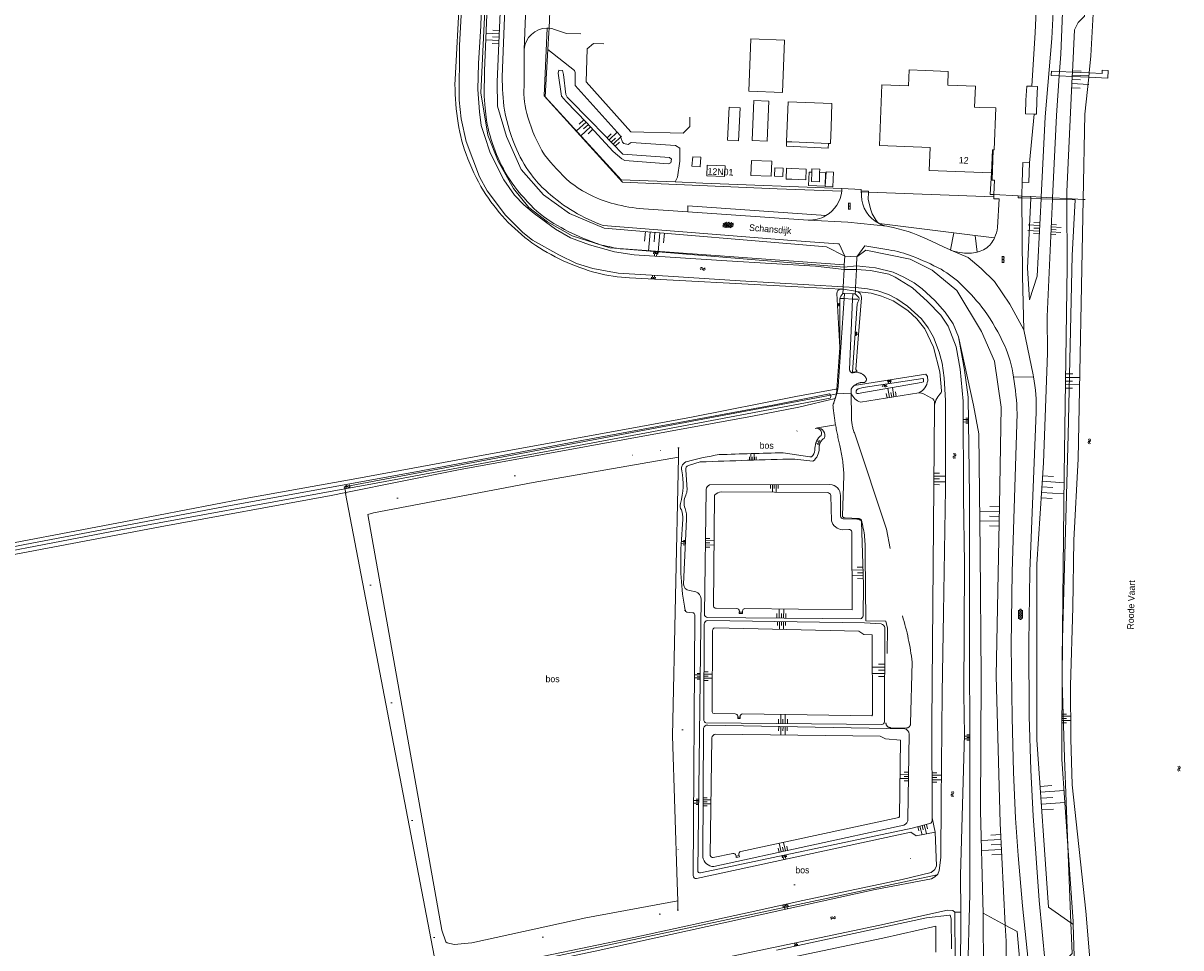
# Model space of a CAD drawing. Extents: x 99476 to 102828, y 406437 to 407931.
# Tile 121 of 162: x 100765 to 101119, y 407424 to 407707. Entities that reach past the tile are written whole.
import ezdxf

# ---------------------------------------------------------------- set-up
doc = ezdxf.new("R2010")
doc.units = 0
doc.header["$MEASUREMENT"] = 0
for name, pattern in [('DGN Style 1', [36.392745, 0.060554, -36.332191]), ('DGN Style 2', [60.553652, 36.332191, -24.221461]), ('DGN Style 3', [84.775113, 60.553652, -24.221461])]:
    doc.linetypes.add(name, pattern=pattern)
for name, color, linetype, lineweight in [('BG_bijgebouw', 253, 'Continuous', 0), ('BG_cultuuraanduiding', 253, 'Continuous', 0), ('BG_cultuurscheiding', 253, 'DGN Style 1', 0), ('BG_dakoverstek bijgebouw', 253, 'Continuous', 0), ('BG_gesloten verharding', 253, 'Continuous', 0), ('BG_heg haag', 253, 'Continuous', 0), ('BG_hek', 253, 'Continuous', 0), ('BG_hoofdgebouw', 253, 'Continuous', 13), ('BG_huisnummer', 253, 'Continuous', 0), ('BG_insteek sloot', 253, 'Continuous', 0), ('BG_kant onverhard', 253, 'DGN Style 2', 0), ('BG_kant sloot', 253, 'Continuous', 0), ('BG_kant verharding', 253, 'Continuous', 0), ('BG_kant vijver', 253, 'Continuous', 0), ('BG_kunstwerk', 253, 'Continuous', 0), ('BG_naam waterloop', 253, 'Continuous', 0), ('BG_open verharding', 253, 'Continuous', 0), ('BG_overig opstal', 253, 'Continuous', 0), ('BG_steiger', 253, 'DGN Style 3', 0), ('BG_straatnaam', 253, 'Continuous', 0), ('BG_talud', 253, 'Continuous', 0), ('BG_taludsymbool', 253, 'Continuous', 0), ('BG_terreinafscheiding', 253, 'Continuous', 0), ('BG_vlakafsluiter', 253, 'Continuous', 0), ('BG_watersymbool', 253, 'Continuous', 0)]:
    doc.layers.add(name, color=color, linetype=linetype, lineweight=lineweight)
doc.styles.add('Style-WORKING', font='WORKING.shx')

# ---------------------------------------------------------------- blocks, each defined once
blk = doc.blocks.new('S04')
at = {"layer": 'BG_taludsymbool', "linetype": 'Continuous', "lineweight": 0}
for p, q in [((-0.5, 0), (-0.5, -0.5)), ((-0.25, 0), (-0.25, -1)), ((0, 0), (0, -0.5)), ((0.25, 0), (0.25, -1)), ((0.5, 0), (0.5, -0.5))]:
    blk.add_line(p, q, dxfattribs=at)
blk = doc.blocks.new('WATERS')
at = {"layer": 'BG_watersymbool', "linetype": 'Continuous', "lineweight": 0}
for centre, start, end in [((-0.375, 0.25), 28.07249, 151.92751), ((-0.375, -0.2), 28.07249, 151.92751), ((0.375, 0.65), 208.07249, 331.92751), ((0.375, 0.2), 208.07249, 331.92751)]:
    blk.add_arc(centre, 0.425, start, end, dxfattribs=at)
blk = doc.blocks.new('S01GV4')
at = {"layer": 'BG_gesloten verharding', "linetype": 'Continuous', "lineweight": 0}
for p, q in [((0, 0.278304), (0.9421, 0.823239)), ((0, -0.181671), (1.741927, 0.823239)), ((0, 0.098949), (1.593645, -0.823239)), ((0.117, -0.579), (1.53, 0.238)), ((0.163, 0.466), (2.296, -0.767)), ((0.531, -0.801), (3.134, 0.701)), ((0.567, 0.694), (2.709, -0.545)), ((1.118159, 0.823239), (3.097745, -0.32208)), ((1.293565, -0.823239), (3.161206, 0.256049)), ((1.529745, 0.23842), (2.542019, 0.823239)), ((1.91699, 0.823239), (3.161206, 0.104286)), ((2.715943, 0.823239), (3.161206, 0.565645)), ((0, -0.363991), (0.793486, -0.823239)), ((2.092105, -0.823239), (3.161206, -0.205903))]:
    blk.add_line(p, q, dxfattribs=at)
blk = doc.blocks.new('S02OV4')
at = {"layer": 'BG_open verharding', "linetype": 'Continuous', "lineweight": 0}
for p, q in [((0, -0.200092), (0, 0.200092)), ((0, 0.2), (3.201, 0.2)), ((0.214, 0.6), (2.9, 0.6)), ((0.4, 0.199), (0.4, 0.6)), ((0.8, 0.6), (0.8, 0.7)), ((0.8, -0.2), (0.8, 0.2)), ((1.2, 0.2), (1.2, 0.6)), ((1.6, 0.6), (1.6, 0.7)), ((1.6, -0.2), (1.6, 0.2)), ((2, 0.199), (2, 0.6)), ((2.4, 0.6), (2.4, 0.7)), ((2.4, -0.2), (2.4, 0.2)), ((2.8, 0.2), (2.8, 0.6)), ((3.2, -0.199908), (3.2, 0.200092)), ((0, -0.2), (3.2, -0.199)), ((0.31, -0.6), (2.9, -0.6)), ((0.4, -0.6), (0.399, -0.2)), ((0.8, -0.7), (0.8, -0.6)), ((1.2, -0.6), (1.2, -0.2)), ((1.6, -0.7), (1.6, -0.6)), ((2, -0.6), (1.999, -0.2)), ((2.4, -0.7), (2.4, -0.6)), ((2.8, -0.6), (2.8, -0.2))]:
    blk.add_line(p, q, dxfattribs=at)
blk = doc.blocks.new('S02OV2')
at = {"layer": 'BG_open verharding', "linetype": 'Continuous', "lineweight": 0}
for p, q in [((0.052866, 0.482148), (0.183301, 0.482148)), ((0.183301, -1.01785), (0.183301, 0.982147)), ((0.183301, 0.895191), (0.705039, 0.895191)), ((0.705039, -1.01785), (0.705039, 0.982147)), ((0.705039, 0.43867), (0.835473, 0.43867)), ((0.052866, -0.517416), (0.183301, -0.517416)), ((0.183301, -0.017851), (0.705039, -0.017851)), ((0.183301, -0.930894), (0.705039, -0.930894)), ((0.705039, -0.473938), (0.835473, -0.473938))]:
    blk.add_line(p, q, dxfattribs=at)

msp = doc.modelspace()

# ---------------------------------------------------------------- linework, layer by layer
at = {"layer": 'BG_bijgebouw', "linetype": 'Continuous', "lineweight": 0}
for p, q in [((100998.652, 407675.36), (100998.462, 407670.37)), ((100998.462, 407670.37), (101000, 407670.31)), ((101000, 407670.31), (101011.183, 407669.873))]:
    msp.add_line(p, q, dxfattribs=at)
at = {"layer": 'BG_bijgebouw', "linetype": 'Continuous', "lineweight": 0, "flags": 128}
for points in [[(100998.652, 407675.36), (100998.93, 407682.551), (101012.28, 407682.03), (101012, 407674.84)], [(100988.158, 407675.727), (100987.971, 407670.731), (100992.542, 407670.56), (100992.728, 407675.556)], [(101011.183, 407669.873), (101011.802, 407669.849), (101012, 407674.84)], [(100997.29, 407659.728), (100997.395, 407662.316), (100994.848, 407662.42), (100994.742, 407659.832), (100997.29, 407659.728)], [(101000, 407658.899), (100998.29, 407658.97), (100998.42, 407662.27), (101000, 407662.205)], [(101000, 407658.899), (101004.28, 407658.722), (101004.415, 407662.024), (101000, 407662.205)], [(101006.12, 407661.062), (101006.032, 407658.219), (101008.445, 407658.144), (101008.532, 407660.953)], [(101006.12, 407661.062), (101006.151, 407662.057), (101008.564, 407661.982), (101008.532, 407660.953)], [(101072.581, 407663.961), (101070.561, 407664.019), (101070.371, 407658.06)], [(101070.371, 407658.06), (101072.341, 407657.93), (101072.581, 407663.961)]]:
    msp.add_lwpolyline(points, dxfattribs=at)
at = {"layer": 'BG_cultuurscheiding', "linetype": 'DGN Style 1', "lineweight": 0}
for p, q in [((100965.498, 407576.921), (101007.147, 407582.867)), ((100959.941, 407576.128), (100965.498, 407576.921)), ((100965.035, 407444.228), (100970.952, 407445.502)), ((100959.74, 407434.628), (100965.213, 407435.822))]:
    msp.add_line(p, q, dxfattribs=at)
at = {"layer": 'BG_cultuurscheiding', "linetype": 'DGN Style 1', "lineweight": 0, "flags": 128}
for points in [[(100959.74, 407434.628), (100937.799, 407430.556), (100902.819, 407422.874), (100896.749, 407422.323), (100893.595, 407423.06), (100891.979, 407424.197), (100890.292, 407428.978), (100867.397, 407557.828), (100868.29, 407559.04), (100871.692, 407560.003), (100920.513, 407569.348), (100959.941, 407576.128)], [(100967.454, 407527.306), (100966.596, 407488.928), (100965.035, 407444.228)], [(100965.213, 407435.822), (101036.249, 407451.325), (101036.406, 407459.594)]]:
    msp.add_lwpolyline(points, dxfattribs=at)
at = {"layer": 'BG_dakoverstek bijgebouw', "linetype": 'Continuous', "lineweight": 0, "flags": 128}
for points in [[(101071.487, 407683.019), (101071.725, 407687.38), (101073.266, 407687.316)], [(101073.266, 407687.316), (101074.967, 407687.246), (101074.804, 407682.915)], [(100988.158, 407675.727), (100988.43, 407682.994), (100992.995, 407682.714), (100992.728, 407675.556)], [(101071.487, 407683.019), (101071.357, 407678.864), (101074.049, 407678.78)], [(101074.049, 407678.78), (101074.674, 407678.76), (101074.804, 407682.915)], [(101010.231, 407656.809), (101010.492, 407661.234), (101012.771, 407661.1), (101012.504, 407656.565), (101010.225, 407656.699), (101010.231, 407656.809)]]:
    msp.add_lwpolyline(points, dxfattribs=at)
at = {"layer": 'BG_heg haag', "linetype": 'Continuous', "lineweight": 0}
msp.add_line((101023.414, 407654.992), (101023.42, 407655.325), dxfattribs=at)
at = {"layer": 'BG_heg haag', "linetype": 'Continuous', "lineweight": 0, "flags": 128}
msp.add_lwpolyline([(101024.153, 407649.547), (101023.372, 407652.719), (101023.414, 407654.992)], dxfattribs=at)
at = {"layer": 'BG_heg haag', "linetype": 'Continuous', "lineweight": 0}
msp.add_arc((101032.814129, 407651.978592), 8.995988, 195.681965, 226.835361, dxfattribs=at)
at = {"layer": 'BG_hek', "linetype": 'Continuous', "lineweight": 0}
for p, q in [((100925.965, 407705.012), (100926.326, 407712.744)), ((100925.901, 407703.651), (100925.965, 407705.012)), ((101021.248, 407655.369), (101023.42, 407655.325)), ((101015.981, 407622.48), (101014.846, 407622.533)), ((101018.577, 407622.357), (101015.981, 407622.48)), ((101020.136, 407622.284), (101018.577, 407622.357))]:
    msp.add_line(p, q, dxfattribs=at)
at = {"layer": 'BG_hoofdgebouw', "linetype": 'Continuous', "lineweight": 13, "flags": 128}
for points in [[(101040.826, 407692.099), (101035.83, 407692.31), (101035.623, 407687.394), (101027.55, 407687.73), (101026.782, 407669.239), (101042.231, 407668.619), (101041.98, 407661.64), (101061.011, 407660.88)], [(101040.826, 407692.099), (101047.796, 407691.849), (101047.645, 407687.647), (101056.055, 407687.345), (101055.824, 407680.902), (101057.293, 407680.853)], [(101061.499, 407667.891), (101061.831, 407667.879), (101062.29, 407680.68), (101057.293, 407680.853)], [(101061.011, 407660.88), (101061.292, 407667.899), (101061.499, 407667.891)], [(100979.526, 407659.746), (100979.662, 407663.043), (100974.197, 407663.269), (100974.061, 407659.972), (100979.526, 407659.746)]]:
    msp.add_lwpolyline(points, dxfattribs=at)
at = {"layer": 'BG_insteek sloot', "linetype": 'Continuous', "lineweight": 0}
for p, q in [((100899.652, 407734.071), (100897.261, 407689.359)), ((101085.704, 407691.593), (101085.641, 407690.302)), ((101083.948, 407653.044), (101083.949, 407652.691)), ((100948.12, 407637.65), (101016.011, 407632.049)), ((101016.011, 407632.049), (101019.802, 407632.538)), ((101015.095, 407625.421), (101015.661, 407625.392)), ((101015.661, 407625.392), (101019.432, 407624.716)), ((101019.432, 407624.716), (101019.715, 407624.681)), ((101019.078, 407595.962), (101040.913, 407599.384)), ((101013.431, 407594.864), (101001.272, 407592.63)), ((101002.202, 407589.31), (101013.273, 407591.981)), ((101042.863, 407463.971), (101043.764, 407459.602)), ((101043.764, 407459.602), (101044.191, 407449.356)), ((101041.116, 407433.471), (100995.391, 407423.56))]:
    msp.add_line(p, q, dxfattribs=at)
at = {"layer": 'BG_insteek sloot', "linetype": 'Continuous', "lineweight": 0, "flags": 128}
for points in [[(100907.954, 407733.673), (100906.221, 407692.1), (100906.16, 407684.314), (100906.449, 407680.631), (100906.84, 407676.957)], [(101089.319, 407709.577), (101089.317, 407708.736), (101087.381, 407706.815), (101086.329, 407704.486), (101085.704, 407691.593)], [(101085.641, 407690.302), (101083.939, 407655.202), (101083.948, 407653.044)], [(101083.949, 407652.691), (101084.036, 407632.163), (101083.136, 407568.773), (101082.495, 407511.745), (101082.493, 407481.859), (101084.308, 407455.455)], [(101019.802, 407632.538), (101025.531, 407631.841), (101031.014, 407630.596), (101034.228, 407629.044), (101037.358, 407627.259), (101039.78, 407625.425), (101043.665, 407621.923), (101046.811, 407618.36), (101049.26, 407614.764), (101050.945, 407610.848)], [(100950.548, 407628.839), (101000, 407626.195), (101015.095, 407625.421)], [(101019.715, 407624.681), (101024.279, 407624.111), (101027.375, 407623.28), (101030.926, 407621.794), (101035.45, 407618.849), (101038.171, 407616.301), (101040.583, 407613.248), (101043.326, 407607.656), (101045.249, 407600.125), (101045.737, 407594.351)], [(101050.945, 407610.848), (101052.708, 407600.663), (101053.815, 407592.415), (101054.216, 407562.19), (101054.323, 407440.72), (101053.604, 407414.226), (101053.019, 407368.068), (101052.792, 407332.533), (101051.692, 407300.95)], [(101040.913, 407599.384), (101041.42, 407598.695), (101041.513, 407597.438)], [(100863.905, 407563.277), (100859.485, 407562.39), (100807.276, 407552.782), (100715.313, 407535.394), (100671.191, 407526.978), (100653.596, 407523.737), (100646.924, 407522.663), (100645.834, 407523.272), (100645.391, 407523.799), (100645.676, 407524.647), (100646.648, 407525.534), (100650.451, 407526.737), (100686.685, 407533.274), (100745.771, 407544.804), (100798.264, 407554.775), (100832.113, 407561.278), (100867.256, 407567.534), (100904.179, 407574.432), (100953.961, 407583.4), (100969.449, 407586.311), (101001.272, 407592.63)], [(101002.202, 407589.31), (100988.007, 407586.557), (100898.269, 407570.174), (100863.905, 407563.277)], [(101043.54, 407589.322), (101042.806, 407492.901), (101042.863, 407463.971)], [(101084.308, 407455.455), (101085.895, 407432.377), (101085.925, 407431.444)], [(100892.297, 407414.424), (100924.328, 407421.745), (100951.863, 407427.506), (100987.336, 407435.191), (101003.359, 407438.796), (101033.745, 407445.211), (101042.607, 407447.333), (101043.64, 407448.231), (101044.191, 407449.356)], [(101041.116, 407433.471), (101048.198, 407434.304), (101048.391, 407434.24), (101048.71, 407433.145), (101048.74, 407423.989)], [(101085.925, 407431.444), (101086.34, 407418.519), (101089.234, 407411.503)]]:
    msp.add_lwpolyline(points, dxfattribs=at)
at = {"layer": 'BG_insteek sloot', "linetype": 'Continuous', "lineweight": 0}
for centre, radius, start, end in [((100968.888679, 407687.68028), 71.647349, 178.657419, 188.184079), ((100947.199345, 407683.627504), 49.610578, 187.11695, 200.095509), ((100956.961659, 407686.001299), 50.931131, 190.228775, 212.151233), ((100968.423107, 407691.969095), 72.410342, 200.524043, 210.322985), ((100966.074761, 407695.262074), 63.645201, 214.844845, 225.279652), ((100955.381376, 407686.581899), 58.46496, 212.21889, 233.650921), ((100945.437322, 407675.539464), 35.118635, 226.562386, 243.250953), ((100956.12379, 407689.949983), 52.885261, 239.937231, 250.591544), ((100948.519315, 407662.970988), 24.976839, 246.475424, 260.18133), ((100957.180061, 407692.296449), 64.162949, 235.382064, 254.957962), ((100950.387763, 407660.852361), 23.312138, 254.760335, 262.289439), ((100950.20132, 407659.084016), 21.53483, 262.149757, 264.453763), ((100951.907978, 407672.336461), 43.518716, 254.841141, 268.209191), ((101013.509153, 407594.431681), 0.439327, 49.752211, 100.247083), ((101013.506955, 407594.434764), 0.438409, 347.516774, 49.272596), ((101044.280585, 407594.415124), 1.457826, 311.838322, 357.478966)]:
    msp.add_arc(centre, radius, start, end, dxfattribs=at)
at = {"layer": 'BG_insteek sloot', "linetype": 'Continuous', "lineweight": 0, "extrusion": (0, 0, -1)}
msp.add_arc((-101049.741177, 407589.04064), 6.207557, 2.59784, 43.695757, dxfattribs=at)
at = {"layer": 'BG_kant onverhard', "linetype": 'DGN Style 2', "lineweight": 0}
for p, q in [((101015.981, 407622.48), (101016.082, 407624.031)), ((101018.577, 407622.357), (101017.685, 407600.852)), ((101018.643, 407623.937), (101018.577, 407622.357)), ((101018.74, 407599.818), (101020.305, 407599.914)), ((101018.148, 407594.809), (101018.166, 407593.577)), ((101018.166, 407593.577), (101018.275, 407586.205)), ((101015.492, 407556.233), (101015.948, 407568.369)), ((101016.33, 407555.563), (101020.338, 407555.349)), ((101036.301, 407492.785), (101036.762, 407511.538)), ((101030.154, 407491.507), (101034.829, 407491.385))]:
    msp.add_line(p, q, dxfattribs=at)
at = {"layer": 'BG_kant onverhard', "linetype": 'DGN Style 2', "lineweight": 0, "flags": 128}
for points in [[(101015.981, 407622.48), (101014.228, 407595.646), (101014.087, 407594.988), (101013.935, 407594.34)], [(101019.401, 407580.91), (101028.923, 407552.125), (101033.792, 407525.641)], [(101022.431, 407544.305), (101022.599, 407524.102), (101028.728, 407524.047), (101029.246, 407521.839), (101028.769, 407492.953)]]:
    msp.add_lwpolyline(points, dxfattribs=at)
at = {"layer": 'BG_kant onverhard', "linetype": 'DGN Style 2', "lineweight": 0, "extrusion": (0, 0, -1)}
for centre, radius, start, end in [((-101018.678773, 407600.810742), 0.994629, 266.470754, 2.377335), ((-101019.825746, 407596.657952), 3.291129, 98.373176, 151.902236), ((-101021.796707, 407597.830466), 1.005834, 157.954407, 255.884918), ((-100978.454518, 407603.017515), 36.526208, 193.743137, 195.253222), ((-100979.147163, 407602.826722), 35.807855, 197.631067, 200.985149), ((-100978.649919, 407602.971261), 36.325522, 195.26392, 197.610784), ((-101030.289522, 407585.992706), 12.016398, 334.977078, 1.0123), ((-100958.633081, 407565.561921), 57.383618, 168.307738, 177.196098), ((-101016.161633, 407556.211478), 0.669979, 255.445405, 1.840852), ((-100956.99412, 407502.103635), 80.323857, 162.960506, 173.254807)]:
    msp.add_arc(centre, radius, start, end, dxfattribs=at)
at = {"layer": 'BG_kant onverhard', "linetype": 'DGN Style 2', "lineweight": 0}
for centre, radius, start, end in [((101021.582729, 407592.990142), 3.886593, 130.124718, 152.096577), ((101021.591293, 407592.985486), 3.895674, 83.356328, 130.176895), ((101094.419491, 407597.754268), 82.205745, 185.410518, 189.654376), ((101094.386337, 407597.733362), 82.169555, 189.643882, 194.477493), ((101020.158618, 407553.76188), 1.597225, 45.957282, 83.55159), ((100986.901225, 407545.778129), 35.560301, 357.625772, 14.880246), ((101030.1912, 407492.928917), 1.422404, 179.029868, 268.501391), ((101034.866857, 407492.819047), 1.434547, 268.487804, 358.640029)]:
    msp.add_arc(centre, radius, start, end, dxfattribs=at)
at = {"layer": 'BG_kant sloot', "linetype": 'Continuous', "lineweight": 0}
for p, q in [((101019.761, 407631.404), (101015.975, 407631.36)), ((101019.488, 407625.854), (101015.696, 407626.063))]:
    msp.add_line(p, q, dxfattribs=at)
at = {"layer": 'BG_kant sloot', "linetype": 'Continuous', "lineweight": 0, "flags": 128}
for points in [[(101015.696, 407626.063), (100984.318, 407627.924), (100962.349, 407629.363), (100947.085, 407630.296), (100939.334, 407631.693), (100934.289, 407633.203), (100928.883, 407635.804), (100920.898, 407640.353), (100917.996, 407642.705), (100912.678, 407647.973), (100907.043, 407655.424), (100904.711, 407659.633), (100900.619, 407670.473), (100899.102, 407677.346), (100898.47, 407683.085), (100898.634, 407699.771), (100899.777, 407720.252), (100900.419, 407734.034)], [(100906.008, 407733.766), (100905.112, 407705.732), (100904.396, 407694.3), (100904.214, 407686.3), (100904.681, 407679.511), (100905.276, 407675.348), (100906.278, 407672.315), (100907.961, 407666.976), (100912.181, 407658.762), (100915.44, 407654.106), (100918.22, 407651.149), (100921.444, 407648.472), (100927.934, 407643.645), (100932.451, 407641.046), (100938.262, 407638.928), (100945.97, 407636.764), (100951.946, 407635.858), (100980.173, 407634.037), (101007.23, 407632.422), (101015.975, 407631.36)], [(101051.575, 407435.173), (101051.469, 407446.45), (101052.757, 407489.444), (101052.549, 407501.616), (101052.781, 407541.713), (101052.474, 407561.662), (101052.314, 407591.162), (101051.415, 407600.959), (101050.226, 407607.815), (101047.705, 407614.073), (101045.499, 407617.427), (101041.483, 407621.636), (101036.863, 407625.727), (101031.556, 407629.055), (101029.665, 407629.909), (101024.069, 407631.022), (101019.761, 407631.404)], [(101044.361, 407446.547), (101044.608, 407446.751), (101045.013, 407447.878), (101045.548, 407451.865), (101045.596, 407469.113), (101045.929, 407502.076), (101046.36, 407526.617), (101046.908, 407564.456), (101046.902, 407591.376), (101046.559, 407598.35), (101045.927, 407602.785), (101045.05, 407606.174), (101043.291, 407610.696), (101041.607, 407613.524), (101039.601, 407616.273), (101035.382, 407620.201), (101032.126, 407622.432), (101029.592, 407623.692), (101026.293, 407624.835), (101023.153, 407625.494), (101019.488, 407625.854)], [(101020.405, 407593.57), (101020.002, 407593.571), (101019.68, 407593.653), (101019.682, 407594.298), (101019.844, 407594.62), (101020.288, 407594.981), (101021.82, 407595.377), (101040.033, 407598.118), (101040.234, 407597.915), (101040.231, 407597.109), (101039.506, 407596.871), (101021.412, 407593.686), (101020.405, 407593.57)], [(100863.577, 407564.424), (100792.506, 407551.413), (100738.403, 407541.026), (100648.593, 407524.06), (100647.048, 407523.715), (100647.004, 407524.364), (100666.952, 407528.244), (100706.937, 407535.812), (100765.997, 407547.45), (100828.726, 407559.309), (100885.289, 407569.581), (100935.928, 407579.172), (100994.23, 407589.983), (101011.552, 407593.39)], [(101011.724, 407592.133), (100955.659, 407581.53), (100871.599, 407565.893), (100863.577, 407564.424)], [(100774.529, 407385.31), (100777.847, 407387.161), (100781.728, 407387.96), (100784.558, 407388.68), (100785.935, 407389.728), (100794.426, 407392.051), (100901.798, 407415.226), (100940.041, 407423.296), (101025.503, 407442.08), (101042.711, 407445.349), (101043.639, 407445.949), (101044.361, 407446.547)], [(100921.338, 407409.009), (100921.344, 407409.01), (101026.936, 407431.219), (101047.533, 407435.788), (101049.184, 407435.74), (101049.827, 407435.173)], [(101049.827, 407435.173), (101049.865, 407419.94), (101049.64, 407397.051), (101049.47, 407364.812), (101049.161, 407340.633), (101048.88, 407311.74), (101048.992, 407294.169)], [(101048.992, 407294.169), (101049.354, 407293.804), (101049.716, 407293.763), (101050.119, 407293.841), (101050.281, 407294.324), (101050.271, 407305.165), (101050.684, 407337.806), (101051.227, 407373.71), (101051.348, 407402.766), (101051.625, 407429.886), (101051.575, 407435.173)]]:
    msp.add_lwpolyline(points, dxfattribs=at)
at = {"layer": 'BG_kant sloot', "linetype": 'Continuous', "lineweight": 0, "extrusion": (0, 0, -1)}
for centre, radius, start, end in [((-101011.120824, 407592.692221), 0.820249, 121.712991, 153.360532), ((-101011.11687, 407592.690758), 0.824439, 153.392844, 222.573049)]:
    msp.add_arc(centre, radius, start, end, dxfattribs=at)
at = {"layer": 'BG_kant verharding', "linetype": 'Continuous', "lineweight": 0}
for p, q in [((100919.091, 407718.517), (100918.358, 407698.509)), ((100925.397, 407705.037), (100925.312, 407705.036)), ((100925.504, 407705.036), (100925.397, 407705.037)), ((100918.33, 407687.24), (100918.358, 407698.509)), ((101070.19, 407654), (101070.371, 407658.06)), ((101021.239, 407655.841), (101021.248, 407655.369)), ((101021.248, 407655.369), (101021.273, 407653.981)), ((101021.273, 407653.981), (101021.274, 407653.905)), ((101061.717, 407653.536), (101061.737, 407654.237)), ((101070.192, 407653.783), (101070.19, 407654)), ((101070.198, 407653.213), (101070.192, 407653.783)), ((100954.738, 407649.901), (100968.272, 407648.972)), ((100968.272, 407648.972), (101005.036, 407646.45)), ((101029.041, 407644.605), (101029.48, 407644.515)), ((101041.333, 407640.632), (101047.678, 407637.679)), ((101048.492, 407637.331), (101049.44, 407642.602)), ((101055.946, 407641.727), (101056.557, 407636.694)), ((101014.099, 407639.247), (101014.531, 407639.213)), ((101016.191, 407635.489), (101014.531, 407639.213)), ((101022.335, 407638.628), (101019.898, 407635.271)), ((101029.684, 407637.379), (101022.335, 407638.628)), ((101048.492, 407637.331), (101047.678, 407637.679)), ((101048.547, 407637.307), (101048.492, 407637.331)), ((101056.557, 407636.694), (101056.93, 407636.8)), ((101073.673, 407599.205), (101070.862, 407612.918)), ((101067.671, 407598.544), (101073.79, 407598.616)), ((101073.79, 407598.616), (101073.673, 407599.205))]:
    msp.add_line(p, q, dxfattribs=at)
at = {"layer": 'BG_kant verharding', "linetype": 'Continuous', "lineweight": 0, "flags": 128}
for points in [[(100911.641, 407690.199), (100912.922, 407724.01), (100913.28, 407731.909)], [(100935.671, 407703.35), (100931.318, 407703.419), (100927.629, 407704.666), (100926.807, 407704.889), (100925.965, 407705.012)], [(100968.92, 407677.92), (100968.88, 407674.98), (100966.86, 407672.98), (100950.92, 407673.43), (100937.29, 407688.63), (100937.6, 407698.76), (100939.52, 407700.4), (100942.7, 407700.28)], [(100998.462, 407670.37), (100998.442, 407668.99), (101011.13, 407668.45), (101011.183, 407669.873)], [(101061.737, 407654.237), (101061.86, 407658.651), (101061.166, 407658.685), (101061.499, 407667.891)], [(100987.732, 407664.669), (100987.551, 407660.079), (100993.711, 407659.859), (100993.892, 407664.449), (100987.732, 407664.669)], [(101010.231, 407656.809), (101005.161, 407657.039), (101005.31, 407661.099), (101006.12, 407661.062)], [(101008.532, 407660.953), (101010.361, 407660.87), (101010.231, 407656.809)], [(100968.272, 407648.972), (100968.306, 407650.849), (101010.414, 407647.807)], [(101062.832, 407644.147), (101063.272, 407652.96), (101061.702, 407652.979), (101061.717, 407653.536)], [(101070.862, 407612.918), (101070.436, 407629.445), (101070.198, 407653.213)], [(101014.099, 407639.247), (101000, 407640.184), (100942.474, 407644.813)], [(101005.036, 407646.45), (101017.122, 407645.792), (101029.041, 407644.605)], [(101070.862, 407612.918), (101066.606, 407620.772), (101061.849, 407627.742), (101057.778, 407631.638), (101053.852, 407635.033), (101048.547, 407637.307)], [(101073.152, 407407.563), (101072.322, 407418.51), (101070.432, 407437.14), (101069.092, 407452.46), (101068.33, 407463.91), (101067.7, 407477.91), (101067.241, 407494.67), (101067.002, 407516.601), (101067.322, 407539.061), (101068.796, 407587.44)], [(101078.85, 407407.445), (101077.371, 407419.59), (101075.491, 407438.771), (101073.701, 407464.6), (101073, 407478.58), (101072.461, 407495.06), (101072.322, 407517.361), (101072.69, 407539.321), (101074.605, 407587.777)]]:
    msp.add_lwpolyline(points, dxfattribs=at)
at = {"layer": 'BG_kant verharding', "linetype": 'Continuous', "lineweight": 0}
for centre, radius, start, end in [((100925.375625, 407698.000245), 7.036042, 90.518118, 175.853499), ((100925.376303, 407698.143627), 6.893556, 85.101077, 88.938583), ((100942.687726, 407685.495926), 24.420087, 175.904468, 198.144882), ((100961.516301, 407689.585286), 43.630709, 195.547002, 212.157359), ((100975.140352, 407705.505856), 63.942267, 217.745802, 227.849555), ((100955.89217, 407688.811191), 38.769519, 232.386688, 254.952748), ((101005.385237, 407656.403324), 9.959179, 300.327204, 353.633663), ((101005.771006, 407656.375453), 9.57271, 353.543422, 358.201395), ((101030.946884, 407654.090035), 9.674653, 181.095894, 243.697863), ((100959.025831, 407703.637238), 53.907038, 255.827368, 265.437805), ((101005.38451, 407656.404224), 9.960323, 267.994823, 300.328202), ((101030.949021, 407654.096689), 9.681565, 243.703969, 258.633873), ((101052.168282, 407645.630147), 10.766365, 334.887886, 352.081899), ((101052.184529, 407645.621566), 10.748012, 323.371214, 334.892547), ((101024.136034, 407603.067419), 34.757222, 68.639189, 80.815129), ((101053.463428, 407649.973771), 13.587434, 248.78698, 264.49521), ((101053.764491, 407647.23215), 10.901867, 261.536707, 284.841717), ((101055.457188, 407643.501266), 6.861206, 282.395456, 321.274874), ((101008.894213, 407562.737434), 77.869999, 61.89742, 69.003408), ((101030.054481, 407604.26656), 31.2822, 45.334041, 60.254693), ((101005.270163, 407578.074334), 67.337831, 37.260136, 46.002307), ((101000.196522, 407578.15608), 71.395367, 24.942399, 34.741983), ((101033.496503, 407594.16311), 34.45415, 7.305008, 24.158694), ((100996.497307, 407585.724059), 72.319053, 1.359606, 10.210739), ((101027.058234, 407589.652031), 47.583723, 357.741682, 10.858439)]:
    msp.add_arc(centre, radius, start, end, dxfattribs=at)
at = {"layer": 'BG_kant verharding', "linetype": 'Continuous', "lineweight": 0, "extrusion": (0, 0, -1)}
for centre, radius, start, end in [((-100992.983764, 407690.717453), 81.344416, 352.415538, 359.63482), ((-100964.616047, 407689.659984), 53.153719, 335.811758, 349.508235), ((-100949.77275, 407682.496422), 36.681228, 321.316502, 336.519046), ((-100941.307994, 407674.25886), 24.95097, 309.19185, 323.934555), ((-100959.57312, 407692.694725), 50.843284, 289.652236, 312.017172), ((-101019.101485, 407592.801845), 52.744327, 101.348155, 114.929063)]:
    msp.add_arc(centre, radius, start, end, dxfattribs=at)
at = {"layer": 'BG_kant vijver', "linetype": 'Continuous', "lineweight": 0}
for p, q in [((101090.641, 407690.079), (101089.512, 407678.829)), ((101090.77, 407691.368), (101090.641, 407690.079)), ((101088.997, 407652.773), (101089.512, 407678.829))]:
    msp.add_line(p, q, dxfattribs=at)
at = {"layer": 'BG_kant vijver', "linetype": 'Continuous', "lineweight": 0, "flags": 128}
for points in [[(101092.024, 407709.46), (101091.296, 407696.609), (101090.77, 407691.368)], [(101088.997, 407652.773), (101087.432, 407573.629), (101086.115, 407548.774)], [(101086.115, 407548.774), (101085.794, 407528.234), (101085.084, 407504.385), (101085.2, 407488.105), (101085.644, 407474.077), (101089.722, 407435.516), (101092.451, 407403.818), (101095.706, 407358.656), (101099.136, 407318.328), (101100.012, 407315.015), (101101.378, 407314.439), (101101.779, 407313.871), (101102.15, 407311.345)]]:
    msp.add_lwpolyline(points, dxfattribs=at)
at = {"layer": 'BG_kunstwerk', "linetype": 'Continuous', "lineweight": 0}
for p, q in [((101016.051, 407632.808), (101016.011, 407632.049)), ((101016.191, 407635.489), (101016.051, 407632.808)), ((101019.898, 407635.271), (101016.191, 407635.489)), ((101019.802, 407632.538), (101019.898, 407635.271)), ((101015.975, 407631.36), (101015.696, 407626.063)), ((101016.011, 407632.049), (101015.975, 407631.36)), ((101019.488, 407625.854), (101019.761, 407631.404)), ((101019.802, 407632.538), (101019.761, 407631.404)), ((101015.696, 407626.063), (101015.661, 407625.392)), ((101019.432, 407624.716), (101019.488, 407625.854)), ((101015.659, 407625.352), (101015.591, 407624.049)), ((101015.591, 407624.049), (101016.082, 407624.031)), ((101015.661, 407625.392), (101015.659, 407625.352)), ((101016.082, 407624.031), (101018.643, 407623.937)), ((101018.643, 407623.937), (101019.392, 407623.91)), ((101019.392, 407623.91), (101019.432, 407624.716)), ((100984.967, 407526.748), (100984.011, 407526.758)), ((100984.276, 407494.767), (100983.545, 407494.747)), ((100983.934, 407452.509), (100983.005, 407452.288))]:
    msp.add_line(p, q, dxfattribs=at)
at = {"layer": 'BG_kunstwerk', "linetype": 'Continuous', "lineweight": 0, "flags": 128}
for points in [[(100984.967, 407526.748), (100984.962, 407526.333), (100984.007, 407526.343), (100984.011, 407526.758)], [(100984.276, 407494.767), (100984.308, 407494.354), (100983.576, 407494.334), (100983.545, 407494.747)], [(100983.934, 407452.509), (100984.03, 407452.105), (100983.1, 407451.884), (100983.005, 407452.288)]]:
    msp.add_lwpolyline(points, dxfattribs=at)
at = {"layer": 'BG_overig opstal', "linetype": 'Continuous', "lineweight": 0, "flags": 128}
for points in [[(100986.891, 407685.781), (100997.184, 407685.373), (100997.818, 407701.354), (100987.525, 407701.762), (100986.891, 407685.781)], [(100980.426, 407670.819), (100983.791, 407670.658), (100984.274, 407680.728), (100980.909, 407680.889), (100980.426, 407670.819)], [(100969.564, 407662.938), (100972.079, 407662.745), (100972.299, 407665.618), (100969.784, 407665.811), (100969.564, 407662.938)]]:
    msp.add_lwpolyline(points, dxfattribs=at)
at = {"layer": 'BG_steiger', "linetype": 'DGN Style 3', "lineweight": 0}
for p, q in [((101079.271, 407691.88), (101081.729, 407691.77)), ((101085.641, 407690.302), (101081.637, 407690.481)), ((101081.729, 407691.77), (101085.704, 407691.593)), ((101090.641, 407690.079), (101085.641, 407690.302)), ((101085.704, 407691.593), (101090.77, 407691.368))]:
    msp.add_line(p, q, dxfattribs=at)
at = {"layer": 'BG_steiger', "linetype": 'DGN Style 3', "lineweight": 0, "flags": 128}
for points in [[(101081.637, 407690.481), (101079.213, 407690.589), (101079.271, 407691.88)], [(101090.77, 407691.368), (101094.732, 407691.191), (101094.776, 407692.174), (101096.61, 407692.092), (101096.508, 407689.817), (101090.641, 407690.079)]]:
    msp.add_lwpolyline(points, dxfattribs=at)
at = {"layer": 'BG_talud', "linetype": 'Continuous', "lineweight": 0}
for p, q in [((101081.637, 407690.481), (101080.772, 407678.399)), ((101081.729, 407691.77), (101081.637, 407690.481)), ((101074.049, 407678.78), (101072.581, 407663.961)), ((101076.113, 407653.465), (101077.371, 407677.97)), ((101079.637, 407653.276), (101080.772, 407678.399)), ((101072.991, 407653.633), (101072.967, 407653.108)), ((101076.089, 407652.99), (101076.113, 407653.465)), ((101079.618, 407652.855), (101079.637, 407653.276)), ((101010.61, 407638.26), (101016.191, 407635.489)), ((101022.632, 407637.259), (101019.898, 407635.271)), ((101013.77, 407624.087), (101014.722, 407607.562)), ((101014.722, 407607.562), (101014.656, 407622.349)), ((101019.392, 407623.91), (101020.257, 407623.067)), ((101038.766, 407593.687), (101021.005, 407590.859)), ((101042.674, 407592.146), (101040.417, 407593.337)), ((101043.54, 407589.322), (101043.587, 407590.608)), ((100972.112, 407572.623), (100968.476, 407571.501)), ((101005.518, 407574.158), (100997.387, 407575.455)), ((101006.496, 407572.821), (101000.922, 407573.523)), ((100967.709, 407570.245), (100968.05, 407564.072)), ((100974.927, 407565.623), (101011.661, 407565.761)), ((100973.371, 407526.125), (100973.912, 407564.256)), ((100976.483, 407562.484), (100976.134, 407528.591)), ((100978.576, 407563.469), (101010.905, 407563.267)), ((101011.921, 407562.405), (101012.109, 407554.688)), ((101014.899, 407562.337), (101014.921, 407556.05)), ((100966.249, 407547.471), (100966.727, 407555.204)), ((100967.02, 407535.297), (100967.926, 407555.128)), ((101019.917, 407555.212), (101015.67, 407555.228)), ((101015.503, 407551.914), (101017.461, 407551.96)), ((100970.784, 407533.013), (100968.76, 407533.346)), ((100971.345, 407447.935), (100972.364, 407530.84)), ((100969.799, 407526.603), (100968.023, 407526.778)), ((100976.924, 407527.969), (100983.283, 407527.887)), ((100984.023, 407527.114), (100984.011, 407526.758)), ((100984.979, 407527.13), (100984.967, 407526.748)), ((100969.891, 407446.356), (100970.421, 407525.913)), ((100973.205, 407493.691), (100973.244, 407523.108)), ((100974.338, 407525.194), (101021.084, 407524.712)), ((100975.844, 407521.143), (100975.753, 407496.325)), ((101028.313, 407493.259), (101028.454, 407522.059)), ((100976.347, 407495.82), (100982.79, 407495.729)), ((100983.528, 407495.023), (100983.545, 407494.747)), ((100984.268, 407494.903), (100984.276, 407494.767)), ((100972.867, 407452.031), (100973.072, 407491.393)), ((100973.793, 407493.001), (101027.461, 407492.499)), ((100974.381, 407492.324), (101034.49, 407491.155)), ((100975.657, 407488.393), (100975.166, 407452.456)), ((101035.88, 407489.518), (101035.393, 407463.733)), ((101042.865, 407463.144), (101042.863, 407463.971)), ((101036.406, 407459.594), (100970.952, 407445.502)), ((101034.2, 407461.749), (100976.26, 407449.104)), ((100976.04, 407451.867), (100982, 407453.15)), ((100982.951, 407452.537), (100983.005, 407452.288)), ((100983.885, 407452.738), (100983.934, 407452.509)), ((101058.613, 407406.571), (101058.403, 407434.891)), ((101085.31, 407431.9), (101085.232, 407431.954)), ((101085.31, 407431.9), (101085.925, 407431.444))]:
    msp.add_line(p, q, dxfattribs=at)
at = {"layer": 'BG_talud', "linetype": 'Continuous', "lineweight": 0, "flags": 128}
for points in [[(101076.265, 407745.799), (101074.339, 407703.752), (101073.266, 407687.316)], [(100911.9, 407731.16), (100910.15, 407688.61), (100910.2, 407681.22), (100912.932, 407672.02), (100917.43, 407661.9), (100924.22, 407654.13), (100932.16, 407648.42), (100942.81, 407644), (101010.61, 407638.26)], [(101079.773, 407709.99), (101079.43, 407701.925), (101077.371, 407677.97)], [(101082.601, 407709.868), (101082.111, 407697.101), (101081.729, 407691.77)], [(100925.617, 407698.543), (100933.723, 407692.095), (100933.964, 407691.528), (100933.873, 407687.567), (100947.653, 407672.248), (100947.894, 407671.681), (100948.375, 407670.225), (100948.778, 407669.819), (100950.07, 407669.492), (100951.041, 407670.136), (100964.553, 407669.256)], [(100962.327, 407663.638), (100949.088, 407664.644), (100948.119, 407665.132), (100945.539, 407667.403), (100937.399, 407676.239), (100931.193, 407682.643), (100929.743, 407684.264), (100928.71, 407691.301), (100928.955, 407692.189), (100930.005, 407692.106), (100930.406, 407690.892), (100931.037, 407684.746), (100931.52, 407683.936), (100939.016, 407676.396), (100948.446, 407666.586), (100962.726, 407665.549)], [(100964.553, 407669.256), (100965.833, 407668.387), (100965.859, 407664.423), (100965.099, 407659.519), (100964.45, 407658.096)], [(100962.726, 407665.549), (100963.271, 407665.017), (100963.123, 407663.914), (100962.327, 407663.638)], [(101072.967, 407653.108), (101071.983, 407631.812), (101072.581, 407622.159)], [(101072.581, 407622.159), (101074.871, 407629.29), (101076.089, 407652.99)], [(101085.232, 407431.954), (101078.372, 407436.69), (101074.841, 407487.85), (101074.79, 407541.471), (101076.802, 407572.369), (101078.071, 407605.86), (101078, 407617.059), (101079.618, 407652.855)], [(101050.381, 407624.94), (101042.891, 407631.16), (101036.13, 407634.5), (101022.632, 407637.259)], [(101020.018, 407620.889), (101018.512, 407600.005), (101019.994, 407600.198), (101019.564, 407600.871), (101020.242, 407610.246), (101021.286, 407622.745)], [(101050.381, 407624.94), (101057.966, 407612.45), (101061.9, 407603.425), (101063.915, 407589.308), (101063.415, 407559.363), (101062.387, 407507.323), (101063.6, 407462.413), (101065.187, 407431.273)], [(101058.403, 407434.891), (101058.377, 407438.43), (101057.635, 407466.17), (101057.787, 407507.042), (101057.502, 407545.301), (101057.072, 407581.174), (101055.477, 407589.999), (101050.945, 407610.848)], [(100985.738, 407527.856), (101018.459, 407527.436), (101018.318, 407551.289)], [(101021.285, 407554.383), (101021.87, 407535.163), (101021.812, 407525.661)], [(100974.331, 407524.252), (101022.268, 407523.53), (101027.331, 407523.209)], [(100976.532, 407521.98), (101020.499, 407520.965), (101022.049, 407519.928), (101024.573, 407519.902), (101024.645, 407495.467), (101024.426, 407495.141), (100985.027, 407495.697)], [(100976.707, 407489.518), (101027.013, 407488.883), (101028.662, 407488.085), (101033.193, 407487.676), (101032.918, 407464.414), (101032.648, 407464.053), (100984.498, 407453.688)], [(100972.208, 407447.219), (101036.781, 407460.879), (101042.179, 407462.26)], [(101043.764, 407459.602), (101038.027, 407458.495), (101036.406, 407459.594)], [(101065.187, 407431.273), (101065.436, 407426.38), (101065.36, 407411.747)]]:
    msp.add_lwpolyline(points, dxfattribs=at)
at = {"layer": 'BG_talud', "linetype": 'Continuous', "lineweight": 0, "extrusion": (0, 0, -1)}
for centre, radius, start, end in [((-101015.030659, 407624.159916), 1.262766, 356.689724, 84.562515), ((-101017.542523, 407621.868537), 2.926236, 9.450261, 48.171327), ((-101015.032965, 407624.040631), 1.381762, 84.936061, 92.573211), ((-101022.925389, 407620.305862), 2.965293, 11.341386, 30.750096), ((-101039.10927, 407591.23725), 2.473683, 82.023404, 121.914772), ((-101022.518124, 407595.281179), 4.673886, 288.889261, 338.615978), ((-101041.930512, 407590.664654), 1.657456, 116.652072, 181.958812), ((-101011.932285, 407576.919872), 4.826381, 358.77867, 52.482491), ((-101007.556625, 407581.360265), 1.561423, 74.790992, 203.086486), ((-101011.934943, 407576.919102), 3.580752, 358.782199, 57.024309), ((-100990.952965, 407489.980489), 85.880812, 74.618136, 81.224696), ((-101005.674009, 407575.129475), 0.983922, 214.795563, 279.123251), ((-100972.658533, 407560.213532), 5.494337, 340.417176, 24.901786), ((-100978.549525, 407560.809076), 2.660056, 39.024861, 90.570255), ((-100968.496399, 407559.333685), 2.55217, 327.62223, 14.808684), ((-100959.810298, 407555.669604), 8.133754, 160.59493, 183.817994), ((-100959.787384, 407555.642976), 6.953486, 160.474626, 183.619509), ((-101015.804305, 407556.102619), 0.884871, 278.730039, 356.590884), ((-101019.983176, 407553.777978), 1.435548, 87.357846, 155.07339), ((-101017.63863, 407551.30409), 0.679537, 74.84691, 181.272408), ((-101055.209524, 407542.668511), 89.090059, 350.070401, 3.090084), ((-100969.832781, 407530.66045), 2.537579, 112.015228, 175.942568), ((-100969.731583, 407525.916876), 0.689428, 95.611737, 180.32215), ((-100983.273568, 407527.137267), 0.749793, 90.720738, 181.77822), ((-100985.728274, 407527.106418), 0.749645, 1.80269, 90.74337), ((-101026.857664, 407521.62346), 1.654685, 106.622097, 164.739023), ((-100982.779631, 407494.979435), 0.749636, 90.792568, 176.668422), ((-100985.016355, 407494.947404), 0.749672, 356.604314, 90.813571), ((-100974.115385, 407493.871267), 0.928061, 290.326833, 348.799626), ((-100976.92677, 407488.260381), 1.276677, 5.962544, 80.087588), ((-101034.193117, 407489.494278), 1.68705, 100.135565, 179.194314), ((-101041.953837, 407463.142905), 0.911164, 179.931151, 255.693069), ((-100982.168945, 407452.367914), 0.800126, 77.810394, 167.80002), ((-100984.666181, 407452.906706), 0.79919, 347.813404, 77.851922), ((-100976.334192, 407452.620099), 3.516882, 271.208796, 350.357152), ((-100970.783742, 407446.379045), 0.893039, 259.139938, 358.52131)]:
    msp.add_arc(centre, radius, start, end, dxfattribs=at)
at = {"layer": 'BG_talud', "linetype": 'Continuous', "lineweight": 0}
for centre, radius, start, end in [((101019.491872, 407622.894532), 1.800349, 355.235694, 82.880681), ((101019.655967, 407622.380786), 0.912212, 322.225053, 48.785903), ((101036.703498, 407598.078815), 4.852005, 295.155876, 352.41065), ((101007.900017, 407580.76871), 2.229318, 90.283147, 109.741622), ((101007.903534, 407580.755386), 2.242661, 338.212833, 90.371328), ((101003.443256, 407576.623815), 3.668834, 325.920294, 3.018345), ((101003.490987, 407576.650563), 4.867818, 308.12086, 2.265638), ((100968.712657, 407570.494583), 2.353134, 103.257956, 193.957546), ((101049.97421, 405541.737213), 2032.377821, 91.38299, 92.19559), ((101049.922179, 405543.177372), 2032.956542, 91.480789, 92.031642), ((100946.933819, 407565.732888), 19.94123, 343.2503, 12.141319), ((100968.713441, 407570.49381), 1.034799, 103.265076, 193.912704), ((100975.675034, 407564.007264), 1.780494, 114.842618, 171.969474), ((101011.476258, 407562.343241), 3.422748, 359.895521, 86.905966), ((100964.826772, 407564.036327), 3.223425, 332.080079, 0.634091), ((101010.898337, 407562.229391), 1.037631, 9.743667, 89.632107), ((101015.82266, 407555.768392), 3.867625, 196.220969, 265.259077), ((100969.022278, 407535.331322), 2.002572, 180.982043, 262.474329), ((100968.084371, 407527.414728), 0.639679, 189.786259, 264.494569), ((100976.899472, 407528.750536), 0.78192, 191.772751, 271.797577), ((100974.642893, 407522.867227), 1.419462, 102.692954, 170.234118), ((100974.268431, 407526.089437), 0.898136, 177.730706, 274.442529), ((101020.461348, 407525.943384), 1.379856, 296.823555, 348.191138), ((100976.762085, 407521.089612), 0.919636, 104.488839, 176.671895), ((100976.412838, 407496.499284), 0.682467, 194.795684, 264.464044), ((100974.239596, 407491.137079), 1.195315, 83.206102, 167.637052), ((101027.437908, 407493.382455), 0.883757, 271.497248, 351.969874), ((101033.682456, 407463.410886), 1.740608, 287.297611, 10.66452), ((100976.035458, 407452.803212), 0.936223, 201.768962, 270.27795), ((100971.975242, 407447.816545), 0.641277, 169.355373, 291.282085)]:
    msp.add_arc(centre, radius, start, end, dxfattribs=at)
at = {"layer": 'BG_terreinafscheiding', "linetype": 'Continuous', "lineweight": 0}
for p, q in [((100925.901, 407703.651), (100925.617, 407698.543)), ((100964.45, 407658.096), (100972.89, 407657.761)), ((100972.89, 407657.761), (101015.339, 407656.075)), ((101015.339, 407656.075), (101021.239, 407655.841)), ((101061.737, 407654.237), (101069.128, 407653.84)), ((101069.128, 407653.84), (101070.192, 407653.783)), ((101070.192, 407653.783), (101072.991, 407653.633)), ((101072.991, 407653.633), (101076.113, 407653.465)), ((101076.113, 407653.465), (101079.637, 407653.276)), ((101079.637, 407653.276), (101083.948, 407653.044)), ((101083.948, 407653.044), (101088.997, 407652.773)), ((101088.997, 407652.773), (101089.612, 407652.74))]:
    msp.add_line(p, q, dxfattribs=at)
at = {"layer": 'BG_terreinafscheiding', "linetype": 'Continuous', "lineweight": 0, "flags": 128}
for points in [[(100925.617, 407698.543), (100924.812, 407684.09), (100947.971, 407658.751), (100964.45, 407658.096)], [(101061.011, 407660.88), (101060.571, 407654.3), (101061.737, 407654.237)]]:
    msp.add_lwpolyline(points, dxfattribs=at)
at = {"layer": 'BG_vlakafsluiter', "linetype": 'Continuous', "lineweight": 0}
for p, q in [((101061.717, 407653.536), (101023.414, 407654.992)), ((101070.198, 407653.213), (101072.967, 407653.108)), ((101072.967, 407653.108), (101076.089, 407652.99)), ((101076.089, 407652.99), (101079.618, 407652.855)), ((101079.618, 407652.855), (101083.949, 407652.691)), ((101049.44, 407642.602), (101026.66, 407645.417)), ((101055.946, 407641.727), (101049.44, 407642.602)), ((101055.946, 407641.727), (101061.917, 407641.061)), ((101016.051, 407632.808), (100947.26, 407637.751)), ((101014.911, 407625.417), (101015.659, 407625.352)), ((101013.793, 407594.767), (101014.722, 407607.562)), ((101013.694, 407593.408), (101013.793, 407594.767)), ((101011.854, 407593.06), (101013.694, 407593.408)), ((101013.694, 407593.408), (101018.166, 407593.577)), ((101007.889, 407582.998), (101013.378, 407583.968)), ((100965.498, 407574.04), (100965.498, 407576.921)), ((100863.905, 407563.277), (100863.577, 407564.424)), ((101084.308, 407455.455), (101085.232, 407431.954)), ((100965.035, 407444.228), (100965.213, 407438.695)), ((100965.213, 407438.695), (100965.213, 407435.822)), ((101049.827, 407435.173), (101051.575, 407435.173)), ((101058.403, 407434.891), (101065.187, 407431.273))]:
    msp.add_line(p, q, dxfattribs=at)
at = {"layer": 'BG_vlakafsluiter', "linetype": 'Continuous', "lineweight": 0, "flags": 128}
for points in [[(100947.26, 407637.751), (100944.513, 407637.948), (100932.99, 407641.631), (100925.472, 407645.936), (100919.753, 407650.278), (100915.144, 407656.063), (100910.453, 407664.4), (100907.31, 407672.426), (100905.151, 407685.298), (100907.51, 407733.694)], [(100925.397, 407705.037), (100924.447, 407684.364), (100948.318, 407658.076), (100995.516, 407656.024), (101015.283, 407655.299)], [(101023.414, 407654.992), (101021.322, 407655.071), (101021.282, 407654.525), (101021.273, 407653.981)], [(101069.128, 407653.84), (101069.101, 407653.255), (101070.198, 407653.213)], [(101083.949, 407652.691), (101086.501, 407652.594), (101085.63, 407635.662), (101084.345, 407580.791), (101082.658, 407518.67), (101082.565, 407505.465), (101083.253, 407482.297), (101084.308, 407455.455)], [(100863.577, 407564.424), (100863.407, 407565.021), (100972.928, 407585.675), (101000, 407590.821), (101011.854, 407593.06)], [(100965.213, 407438.695), (100937.203, 407433.497), (100902.36, 407425.845), (100896.96, 407425.354), (100894.845, 407425.849), (100894.489, 407426.099), (100893.203, 407429.745), (100870.663, 407556.594), (100872.384, 407557.081), (100921.049, 407566.396), (100965.498, 407574.04)], [(100965.498, 407574.04), (100963.597, 407489.014), (100965.035, 407444.228)], [(100892.297, 407414.424), (100863.791, 407563.019), (100863.947, 407563.129), (100863.905, 407563.277)], [(101044.361, 407446.547), (100892.344, 407414.181), (100892.297, 407414.424)], [(101065.187, 407431.273), (101068.817, 407429.337), (101070.07, 407415.36)], [(101085.232, 407431.954), (101085.599, 407422.628), (101081.921, 407418.99), (101081.638, 407416.474), (101078.75, 407319.468), (101076.516, 407243.502), (101074.338, 407242.04)], [(100921.727, 407405.003), (101027.781, 407427.309), (101043.965, 407430.899), (101043.965, 407422.953)]]:
    msp.add_lwpolyline(points, dxfattribs=at)

# ---------------------------------------------------------------- block references
at = {"layer": 'BG_gesloten verharding', "linetype": 'Continuous', "lineweight": 0, "rotation": 176.044962}
msp.add_blockref('S01GV4', (100982.179, 407644.888), dxfattribs=at)
at = {"layer": 'BG_open verharding', "linetype": 'Continuous', "lineweight": 0}
for p in [(101017.14, 407650.74), (101064.087, 407634.464)]:
    msp.add_blockref('S02OV2', p, dxfattribs=at)
at = {"layer": 'BG_open verharding', "linetype": 'Continuous', "lineweight": 0, "rotation": 89.713523}
msp.add_blockref('S02OV4', (101069.786, 407524.511), dxfattribs=at)
at = {"layer": 'BG_taludsymbool', "linetype": 'Continuous', "lineweight": 0}
for p, xscale, yscale, zscale, rotation in [((100910.714, 407702.322), 4.062434, 4.062434, 4.062434, 267.644001), ((101085.598, 407689.408), 5.171047, 5.171047, 5.171047, 87.22889200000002), ((100937.953, 407675.637), 4.005585, 4.005585, 4.005585, 312.652794), ((100944.9, 407670.27), 3.587171, 3.587171, 3.587171, 133.847914), ((101075.56, 407643.95), 3.426171, 3.426171, 3.426171, 267.172669), ((101079.24, 407643.61), 2.97569, 2.97569, 2.97569, 86.78278800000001), ((100958.251, 407642.692), 5.855874, 5.855874, 5.855874, 355.160792), ((100958.566, 407636.788), 1.325489, 1.325489, 1.325489, 355.283025), ((100957.76, 407628.453), 1.197765, 1.197765, 1.197765, 176.889159), ((101014.664, 407620.632), 0.669007, 0.669007, 0.669007, 270.25693), ((101019.358, 407611.748), 1.01064, 1.01064, 1.01064, 85.857835), ((101029.752, 407597.635), 1.062885, 1.062885, 1.062885, 8.93059), ((101083.541, 407597.328), 4.389451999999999, 4.389451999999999, 4.389451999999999, 89.17762900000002), ((101030.512, 407592.373), 2.856509, 2.856509, 2.856509, 189.043535), ((101053.91, 407585.227), 1.593152, 1.593152, 1.593152, 270.791229), ((101008.661, 407578.368), 1.25873, 1.25873, 1.25873, 250.701361), ((100988.128, 407573.174), 2.025949, 2.025949, 2.025949, 181.753693), ((101043.374, 407567.445), 3.503104, 3.503104, 3.503104, 89.558391), ((100994.696, 407565.697), 2.324017, 2.324017, 2.324017, 0.221884), ((101076.324, 407565.032), 6.740246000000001, 6.740246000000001, 6.740246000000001, 86.274135), ((101063.348, 407555.985), 5.923156, 5.923156, 5.923156, 268.868164), ((100967.599, 407547.969), 1.319365, 1.319365, 1.319365, 267.393494), ((100973.681, 407547.965), 2.645259, 2.645259, 2.645259, 89.198561), ((101021.759, 407538.823), 3.393563, 3.393563, 3.393563, 271.739284), ((100996.853, 407524.962), 2.754142, 2.754142, 2.754142, 179.417492), ((100996.902, 407523.912), 2.411284, 2.411284, 2.411284, 359.120789), ((101028.39, 407509.028), 3.784048, 3.784048, 3.784048, 269.712312), ((100972.073, 407507.182), 1.781136, 1.781136, 1.781136, 269.292284), ((100973.223, 407507.239), 2.564002, 2.564002, 2.564002, 89.93296099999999), ((100997.326, 407492.781), 2.734124, 2.734124, 2.734124, 179.455141), ((101082.494, 407494.328), 2.644, 2.644, 2.644, 90), ((100997.351, 407491.877), 2.629495, 2.629495, 2.629495, 358.888658), ((101054.281, 407488.532), 1.58, 1.58, 1.58, 270.036263), ((101035.636, 407476.598), 2.571467, 2.571467, 2.571467, 268.908147), ((101042.839, 407476.272), 2.851006, 2.851006, 2.851006, 90.12058), ((101076.073, 407469.999), 7.218131, 7.218131, 7.218131, 93.94819), ((100972.955, 407468.883), 2.453034, 2.453034, 2.453034, 89.69635600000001), ((100971.602, 407468.866), 1.570127, 1.570127, 1.570127, 269.270157), ((101039.798, 407461.651), 2.746758, 2.746758, 2.746758, 14.354972), ((100997.449, 407453.728), 2.689955, 2.689955, 2.689955, 192.32088), ((101063.934, 407455.854), 6.032816, 6.032816, 6.032816, 272.916947), ((100997.659, 407452.603), 1.318571, 1.318571, 1.318571, 11.949082), ((100998.02, 407437.595), 1.532293, 1.532293, 1.532293, 12.666703), ((101001.433, 407424.87), 0.9752219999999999, 0.9752219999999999, 0.9752219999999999, 192.254789)]:
    msp.add_blockref('S04', p, dxfattribs=dict(at, xscale=xscale, yscale=yscale, zscale=zscale, rotation=rotation))
at = {"layer": 'BG_watersymbool', "linetype": 'Continuous', "lineweight": 0}
for p, rotation in [((100972.864, 407631.356), 6.143996), ((101028.374, 407595.684), 8.916037), ((101091.046, 407578.978), 101.130111), ((101049.919, 407574.482), 96.890548), ((100864.577, 407564.943), 25.591424), ((101118.398, 407479.058), 101.130111), ((101049.271, 407471.295), 97.587069), ((101012.708, 407433.262), 25.027279)]:
    msp.add_blockref('WATERS', p, dxfattribs=dict(at, rotation=rotation))

# ---------------------------------------------------------------- texts
at = {"layer": 'BG_cultuuraanduiding', "linetype": 'Continuous', "lineweight": 0, "style": 'Style-WORKING'}
for p in [(100990.208, 407576.646), (100924.866, 407505.396)]:
    msp.add_text('bos', height=2, dxfattribs=at).set_placement(p)
msp.add_text('bos', height=2, rotation=0.057296, dxfattribs=at).set_placement((101001.114, 407447.051))
at = {"layer": 'BG_huisnummer', "linetype": 'Continuous', "lineweight": 0, "style": 'Style-WORKING'}
for s, p in [('12', (101050.996, 407663.782)), ('12N01', (100974.293, 407660.36))]:
    msp.add_text(s, height=2, rotation=357.7071, dxfattribs=at).set_placement(p)
at = {"layer": 'BG_naam waterloop', "linetype": 'Continuous', "lineweight": 0, "style": 'Style-WORKING'}
msp.add_text('Roode Vaart', height=2, rotation=88.281642, dxfattribs=at).set_placement((101104.352, 407521.453))
at = {"layer": 'BG_straatnaam', "linetype": 'Continuous', "lineweight": 0, "style": 'Style-WORKING'}
msp.add_text('Schansdijk', height=2, rotation=355.412374, dxfattribs=at).set_placement((100986.933, 407643.211))

doc.saveas('drawing.dxf')
